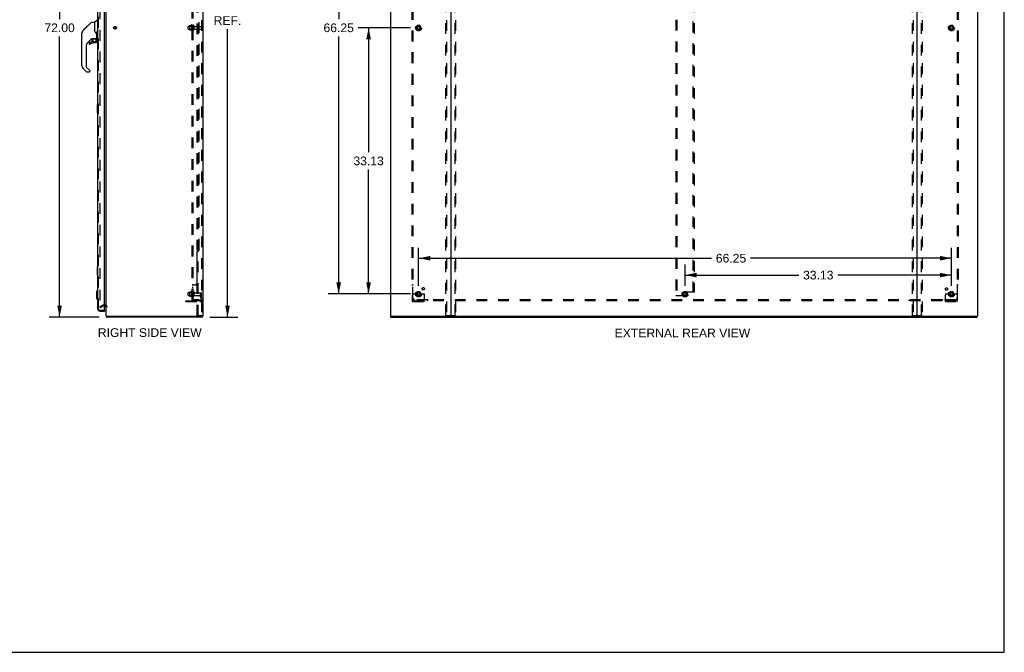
# Model space of a CAD drawing. Header units: inches. Extents: x 0 to 245, y 0 to 158.
# Tile 157 of 159: x 122 to 245, y 0 to 79. Entities that reach past the tile are written whole.
import ezdxf

# ---------------------------------------------------------------- set-up
doc = ezdxf.new("R2010")
doc.units = ezdxf.units.IN
doc.header["$LTSCALE"] = 13.466196
doc.header["$MEASUREMENT"] = 0
doc.linetypes.add('HIDDEN', pattern=[0.2, 0.1, -0.1])
doc.layers.get('0').update_dxf_attribs({"linetype": 'CONTINUOUS'})
for name, color, linetype in [('DEFAULT_2', 8, 'HIDDEN'), ('DIMENSIONS', 7, 'CONTINUOUS'), ('MAIN_OR_RIGHT_DOOR_ASSEMBLY', 7, 'CONTINUOUS'), ('SECONDARY_OR_LEFT_DOOR_ASSEMBLY', 7, 'CONTINUOUS'), ('SUBPANEL', 7, 'CONTINUOUS')]:
    doc.layers.add(name, color=color, linetype=linetype)
doc.styles.get("Standard").update_dxf_attribs({"font": 'arial.ttf'})
doc.dimstyles.new('DIMSTYLE_1', dxfattribs={"dimtxt": 1.080176, "dimasz": 1.440235, "dimexe": 0.09, "dimexo": 0.07, "dimgap": 0.0375, "dimtad": 0, "dimtih": 1, "dimtoh": 1, "dimzin": 4, "dimdsep": 46, "dimtxsty": 'Standard', "dimblk": '_FILLED', "dimblk1": '_FILLED', "dimblk2": '_FILLED', "dimcen": 0.09, "dimadec": 3, "dimazin": 1, "dimtfac": 1, "dimtdec": 3, "dimtofl": 0, "dimtmove": 0, "dimatfit": 3, "dimldrblk": '_FILLED', "dimfxl": 0, "dimtolj": 1, "dimtzin": 4, "dimarcsym": 0})

# ---------------------------------------------------------------- blocks, each defined once
blk = doc.blocks.new('_FILLED')
at = {"color": 0, "linetype": 'ByBlock'}
blk.add_solid([(0, 0), (-1, 0.2), (-1, -0.2)], dxfattribs=at)
blk = doc.blocks.new('*D1')
at = {"layer": 'DIMENSIONS', "color": 2, "linetype": 'Continuous'}
for p, q in [((171.01, 77.7), (164.5, 77.7)), ((165.8, 77.7), (165.8, 62.22)), ((165.8, 44.58), (165.8, 60.06)), ((171.01, 44.58), (164.5, 44.58))]:
    blk.add_line(p, q, dxfattribs=at)
at = {"layer": 'DIMENSIONS', "color": 2, "linetype": 'Continuous', "xscale": 1.4402348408, "yscale": 1.4402348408, "zscale": 1.4402348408}
for p, rotation in [((165.8, 77.7), 90), ((165.8, 44.58), 270)]:
    blk.add_blockref('_FILLED', p, dxfattribs=dict(at, rotation=rotation))
at = {"layer": 'DIMENSIONS', "color": 2, "linetype": 'Continuous', "insert": (165.8, 61.68), "char_height": 1.08, "width": 3.7746, "attachment_point": 2, "line_spacing_factor": 0.9}
blk.add_mtext('33.13', dxfattribs=at)
blk = doc.blocks.new('*D2')
at = {"layer": 'DIMENSIONS', "color": 2, "linetype": 'Continuous'}
for p, q in [((171.01, 110.83), (160.79, 110.83)), ((162.08, 110.83), (162.08, 78.78)), ((162.08, 44.58), (162.08, 76.62)), ((171.01, 44.58), (160.79, 44.58))]:
    blk.add_line(p, q, dxfattribs=at)
at = {"layer": 'DIMENSIONS', "color": 2, "linetype": 'Continuous', "xscale": 1.4402348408, "yscale": 1.4402348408, "zscale": 1.4402348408}
for p, rotation in [((162.08, 110.83), 90), ((162.08, 44.58), 270)]:
    blk.add_blockref('_FILLED', p, dxfattribs=dict(at, rotation=rotation))
at = {"layer": 'DIMENSIONS', "color": 2, "linetype": 'Continuous', "insert": (162.08, 78.24), "char_height": 1.08, "width": 3.7746, "attachment_point": 2, "line_spacing_factor": 0.9}
blk.add_mtext('66.25', dxfattribs=at)
blk = doc.blocks.new('*D3')
at = {"layer": 'DIMENSIONS', "color": 2, "linetype": 'Continuous'}
for p, q in [((172.02, 45.59), (172.02, 50.33)), ((238.27, 45.59), (238.27, 50.33)), ((172.02, 49.03), (208.43, 49.03)), ((238.27, 49.03), (213.28, 49.03))]:
    blk.add_line(p, q, dxfattribs=at)
at = {"layer": 'DIMENSIONS', "color": 2, "linetype": 'Continuous', "xscale": 1.4402348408, "yscale": 1.4402348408, "zscale": 1.4402348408, "rotation": 180}
blk.add_blockref('_FILLED', (172.02, 49.03), dxfattribs=at)
at = {"layer": 'DIMENSIONS', "color": 2, "linetype": 'Continuous', "xscale": 1.4402348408, "yscale": 1.4402348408, "zscale": 1.4402348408}
blk.add_blockref('_FILLED', (238.27, 49.03), dxfattribs=at)
at = {"layer": 'DIMENSIONS', "color": 2, "linetype": 'Continuous', "insert": (210.86, 49.57), "char_height": 1.08, "width": 3.7746, "attachment_point": 2, "line_spacing_factor": 0.9}
blk.add_mtext('66.25', dxfattribs=at)
blk = doc.blocks.new('*D4')
at = {"layer": 'DIMENSIONS', "color": 2, "linetype": 'Continuous'}
for p, q in [((205.14, 45.59), (205.14, 48.23)), ((238.27, 45.59), (238.27, 48.23)), ((205.14, 46.93), (219.28, 46.93)), ((238.27, 46.93), (224.13, 46.93))]:
    blk.add_line(p, q, dxfattribs=at)
at = {"layer": 'DIMENSIONS', "color": 2, "linetype": 'Continuous', "xscale": 1.4402348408, "yscale": 1.4402348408, "zscale": 1.4402348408, "rotation": 180}
blk.add_blockref('_FILLED', (205.14, 46.93), dxfattribs=at)
at = {"layer": 'DIMENSIONS', "color": 2, "linetype": 'Continuous', "xscale": 1.4402348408, "yscale": 1.4402348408, "zscale": 1.4402348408}
blk.add_blockref('_FILLED', (238.27, 46.93), dxfattribs=at)
at = {"layer": 'DIMENSIONS', "color": 2, "linetype": 'Continuous', "insert": (221.71, 47.47), "char_height": 1.08, "width": 3.7746, "attachment_point": 2, "line_spacing_factor": 0.9}
blk.add_mtext('33.13', dxfattribs=at)
blk = doc.blocks.new('*D7')
at = {"layer": 'DIMENSIONS', "color": 2, "linetype": 'Continuous'}
for p, q in [((146.05, 116.86), (149.55, 116.86)), ((148.26, 116.86), (148.26, 81.3)), ((148.26, 41.7), (148.26, 77.52)), ((146.08, 41.7), (149.55, 41.7))]:
    blk.add_line(p, q, dxfattribs=at)
at = {"layer": 'DIMENSIONS', "color": 2, "linetype": 'Continuous', "xscale": 1.4402348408, "yscale": 1.4402348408, "zscale": 1.4402348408}
for p, rotation in [((148.26, 116.86), 90), ((148.26, 41.7), 270)]:
    blk.add_blockref('_FILLED', p, dxfattribs=dict(at, rotation=rotation))
at = {"layer": 'DIMENSIONS', "color": 2, "linetype": 'Continuous', "insert": (148.26, 80.76), "char_height": 1.08, "width": 3.7746, "attachment_point": 2, "line_spacing_factor": 0.9}
blk.add_mtext('75.16\\PREF.', dxfattribs=at)
blk = doc.blocks.new('*D13')
at = {"layer": 'DIMENSIONS', "color": 2, "linetype": 'Continuous'}
for p, q in [((132.28, 113.7), (126.08, 113.7)), ((127.38, 113.7), (127.38, 78.78)), ((127.38, 41.7), (127.38, 76.62)), ((132.29, 41.7), (126.08, 41.7))]:
    blk.add_line(p, q, dxfattribs=at)
at = {"layer": 'DIMENSIONS', "color": 2, "linetype": 'Continuous', "xscale": 1.4402348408, "yscale": 1.4402348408, "zscale": 1.4402348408}
for p, rotation in [((127.38, 113.7), 90), ((127.38, 41.7), 270)]:
    blk.add_blockref('_FILLED', p, dxfattribs=dict(at, rotation=rotation))
at = {"layer": 'DIMENSIONS', "color": 2, "linetype": 'Continuous', "insert": (127.38, 78.24), "char_height": 1.08, "width": 3.7746, "attachment_point": 2, "line_spacing_factor": 0.9}
blk.add_mtext('72.00', dxfattribs=at)

msp = doc.modelspace()

# ---------------------------------------------------------------- linework, layer by layer
at = {"color": 7, "linetype": 'Continuous'}
for p, q in [((244.84, 0), (244.84, 158.426)), ((132.979, 43.099), (133.041, 43.099)), ((133.223, 41.761), (133.224, 41.743)), ((133.235, 41.703), (133.235, 41.807)), ((145.131, 41.703), (133.235, 41.703)), ((145.131, 41.703), (145.131, 41.807)), ((168.571, 41.703), (168.571, 41.807)), ((168.571, 41.703), (241.467, 41.703)), ((241.467, 41.703), (241.467, 41.807)), ((0, 0), (244.84, 0))]:
    msp.add_line(p, q, dxfattribs=at)
at = {"color": 3, "linetype": 'Continuous'}
for p, q in [((145.183, 116.776), (145.183, 41.807)), ((168.519, 116.729), (168.519, 41.807)), ((176.019, 116.746), (176.019, 41.837)), ((234.019, 41.837), (234.019, 116.746)), ((241.519, 116.729), (241.519, 41.807)), ((133.183, 41.807), (133.183, 113.599)), ((133.183, 41.807), (145.183, 41.807)), ((168.519, 41.807), (241.519, 41.807))]:
    msp.add_line(p, q, dxfattribs=at)
at = {"color": 7, "linetype": 'Continuous'}
for points in [[(133.217, 41.807), (133.218, 41.803), (133.219, 41.797), (133.22, 41.791), (133.221, 41.785), (133.222, 41.779), (133.222, 41.773), (133.223, 41.767), (133.223, 41.761)], [(133.224, 41.743), (133.224, 41.738), (133.224, 41.732), (133.225, 41.728), (133.225, 41.724), (133.226, 41.72), (133.226, 41.717), (133.227, 41.713), (133.228, 41.71), (133.229, 41.708), (133.23, 41.706), (133.231, 41.705), (133.233, 41.704), (133.234, 41.704), (133.235, 41.703)]]:
    msp.add_lwpolyline(points, dxfattribs=at)
msp.add_arc((133.041, 42.957), 0.142, 0, 90, dxfattribs=at)
at = {"color": 3, "linetype": 'Continuous'}
for centre, radius, start, end in [((175.988, 41.838), 0.031, 270, 360), ((176.049, 41.837), 0.03, 180, 270), ((233.989, 41.837), 0.03, 270, 360), ((234.05, 41.838), 0.031, 180, 270)]:
    msp.add_arc(centre, radius, start, end, dxfattribs=at)
at = {"layer": 'DEFAULT_2', "color": 8, "linetype": 'HIDDEN'}
for p, q in [((144.504, 41.891), (144.504, 116.401)), ((144.608, 41.891), (144.608, 116.401)), ((145.006, 116.37), (145.006, 41.921)), ((145.079, 116.37), (145.079, 41.921)), ((175.415, 41.921), (175.415, 116.37)), ((175.489, 116.37), (175.489, 41.921)), ((176.549, 41.921), (176.549, 116.37)), ((176.623, 116.37), (176.623, 41.921)), ((233.415, 41.921), (233.415, 116.37)), ((233.489, 116.37), (233.489, 41.921)), ((234.549, 41.921), (234.549, 116.37)), ((234.623, 116.37), (234.623, 41.921)), ((132.371, 112.438), (132.371, 42.969)), ((204.019, 111.016), (204.019, 44.391)), ((204.123, 111.016), (204.123, 44.391)), ((206.165, 44.807), (206.165, 110.6)), ((206.269, 110.6), (206.269, 44.807)), ((143.354, 77.546), (143.354, 77.861)), ((143.384, 77.891), (143.979, 77.891)), ((143.384, 77.516), (143.979, 77.516)), ((143.518, 77.959), (143.518, 77.448)), ((143.538, 77.887), (143.518, 77.907)), ((143.538, 77.52), (143.518, 77.5)), ((143.529, 77.981), (143.756, 77.981)), ((143.529, 77.426), (143.756, 77.426)), ((143.834, 77.887), (143.538, 77.887)), ((143.538, 77.887), (143.538, 77.52)), ((143.834, 77.52), (143.538, 77.52)), ((143.784, 78.059), (143.784, 77.348)), ((143.834, 77.887), (143.854, 77.907)), ((143.834, 77.887), (143.834, 77.52)), ((143.834, 77.52), (143.854, 77.5)), ((143.854, 78.038), (143.854, 77.369)), ((143.979, 77.446), (143.979, 77.961)), ((144.089, 77.961), (144.089, 77.446)), ((144.152, 77.868), (145.049, 77.868)), ((144.152, 77.538), (145.049, 77.538)), ((171.856, 77.976), (171.702, 77.708)), ((171.702, 77.698), (171.856, 77.431)), ((172.174, 77.981), (171.865, 77.981)), ((172.174, 77.426), (171.865, 77.426)), ((172.337, 77.708), (172.182, 77.976)), ((172.182, 77.431), (172.337, 77.698)), ((238.106, 77.976), (237.952, 77.708)), ((237.952, 77.698), (238.106, 77.431)), ((238.424, 77.981), (238.115, 77.981)), ((238.424, 77.426), (238.115, 77.426)), ((238.587, 77.708), (238.432, 77.976)), ((238.432, 77.431), (238.587, 77.698)), ((143.354, 44.421), (143.354, 44.736)), ((143.384, 44.766), (143.979, 44.766)), ((143.384, 44.391), (143.979, 44.391)), ((143.518, 44.834), (143.518, 44.323)), ((143.538, 44.762), (143.518, 44.782)), ((143.538, 44.395), (143.518, 44.375)), ((143.529, 44.856), (143.756, 44.856)), ((143.529, 44.301), (143.756, 44.301)), ((143.834, 44.762), (143.538, 44.762)), ((143.538, 44.762), (143.538, 44.395)), ((143.834, 44.395), (143.538, 44.395)), ((143.784, 44.934), (143.784, 44.223)), ((143.834, 44.762), (143.854, 44.782)), ((143.834, 44.762), (143.834, 44.395)), ((143.834, 44.395), (143.854, 44.375)), ((143.854, 44.913), (143.854, 44.244)), ((143.979, 44.321), (143.979, 44.836)), ((144.089, 44.836), (144.089, 44.321)), ((144.152, 44.743), (145.049, 44.743)), ((144.152, 44.413), (145.049, 44.413)), ((144.885, 44.578), (144.975, 44.578)), ((144.885, 44.238), (144.885, 44.578)), ((144.989, 44.403), (144.885, 44.403)), ((144.907, 44.171), (144.956, 44.103)), ((144.975, 44.578), (145.079, 44.578)), ((144.975, 43.877), (144.975, 44.578)), ((144.989, 44.238), (144.989, 44.578)), ((144.991, 44.232), (145.04, 44.164)), ((145.079, 44.578), (145.04, 44.578)), ((171.269, 43.631), (171.269, 44.453)), ((171.483, 44.578), (171.394, 44.578)), ((171.605, 44.578), (171.483, 44.578)), ((171.844, 44.578), (171.605, 44.578)), ((171.856, 44.851), (171.702, 44.583)), ((171.702, 44.573), (171.856, 44.306)), ((172.174, 44.856), (171.865, 44.856)), ((172.174, 44.301), (171.865, 44.301)), ((172.337, 44.583), (172.182, 44.851)), ((172.182, 44.306), (172.337, 44.573)), ((172.194, 44.578), (172.433, 44.578)), ((172.555, 44.578), (172.433, 44.578)), ((172.644, 44.578), (172.555, 44.578)), ((172.769, 43.631), (172.769, 44.453)), ((204.019, 44.391), (204.123, 44.391)), ((204.123, 44.391), (204.916, 44.391)), ((204.981, 44.851), (204.827, 44.583)), ((204.827, 44.573), (204.981, 44.306)), ((204.978, 44.453), (204.978, 44.744)), ((205.299, 44.856), (204.99, 44.856)), ((205.299, 44.301), (204.99, 44.301)), ((206.165, 44.807), (205.041, 44.807)), ((205.462, 44.583), (205.307, 44.851)), ((205.307, 44.306), (205.462, 44.573)), ((206.269, 44.807), (206.165, 44.807)), ((237.519, 43.631), (237.519, 44.453)), ((237.733, 44.578), (237.644, 44.578)), ((237.855, 44.578), (237.733, 44.578)), ((238.094, 44.578), (237.855, 44.578)), ((238.106, 44.851), (237.952, 44.583)), ((237.952, 44.573), (238.106, 44.306)), ((238.424, 44.856), (238.115, 44.856)), ((238.424, 44.301), (238.115, 44.301)), ((238.587, 44.583), (238.432, 44.851)), ((238.432, 44.306), (238.587, 44.573)), ((238.444, 44.578), (238.683, 44.578)), ((238.805, 44.578), (238.683, 44.578)), ((238.894, 44.578), (238.805, 44.578)), ((239.019, 43.631), (239.019, 44.453)), ((132.371, 42.989), (132.711, 43.185)), ((132.423, 42.899), (132.371, 42.989)), ((132.423, 42.899), (132.763, 43.095)), ((133.041, 43.203), (132.778, 43.203)), ((132.979, 43.099), (132.778, 43.099)), ((143.079, 43.735), (144.833, 43.735)), ((143.079, 43.631), (143.079, 43.735)), ((143.079, 43.631), (144.833, 43.631)), ((143.326, 43.631), (143.326, 43.735)), ((143.582, 43.631), (143.582, 43.735)), ((171.269, 43.735), (172.769, 43.735)), ((171.269, 43.631), (172.769, 43.631)), ((171.516, 43.631), (171.516, 43.735)), ((171.772, 43.631), (171.772, 43.735)), ((172.266, 43.631), (172.266, 43.735)), ((172.522, 43.631), (172.522, 43.735)), ((237.519, 43.735), (239.019, 43.735)), ((237.519, 43.631), (239.019, 43.631)), ((237.766, 43.631), (237.766, 43.735)), ((238.022, 43.631), (238.022, 43.735)), ((238.516, 43.631), (238.516, 43.735)), ((238.772, 43.631), (238.772, 43.735)), ((144.504, 41.891), (144.984, 41.891)), ((144.984, 41.891), (145.058, 41.891)), ((175.436, 41.891), (176.602, 41.891)), ((233.436, 41.891), (234.602, 41.891))]:
    msp.add_line(p, q, dxfattribs=at)
for points in [[(132.371, 42.969), (132.371, 42.967), (132.371, 42.964), (132.372, 42.962), (132.372, 42.96), (132.373, 42.958)], [(132.388, 42.949), (132.386, 42.949), (132.384, 42.949), (132.382, 42.95), (132.381, 42.951), (132.379, 42.952), (132.377, 42.953), (132.376, 42.955), (132.374, 42.956), (132.373, 42.958)], [(132.396, 42.951), (132.394, 42.95), (132.392, 42.95), (132.39, 42.949), (132.388, 42.949), (132.388, 42.949)], [(145.006, 41.921), (145.005, 41.913), (145.003, 41.906), (144.999, 41.9), (144.995, 41.895), (144.99, 41.892), (144.984, 41.891)], [(145.079, 41.921), (145.078, 41.913), (145.076, 41.906), (145.073, 41.9), (145.069, 41.895), (145.064, 41.892), (145.058, 41.891)], [(175.436, 41.891), (175.431, 41.892), (175.426, 41.895), (175.421, 41.9), (175.418, 41.906), (175.416, 41.913), (175.415, 41.921)], [(175.489, 41.921), (175.49, 41.913), (175.492, 41.906), (175.495, 41.9), (175.499, 41.895), (175.504, 41.892), (175.51, 41.891)], [(176.528, 41.891), (176.534, 41.892), (176.539, 41.895), (176.543, 41.9), (176.547, 41.906), (176.549, 41.913), (176.549, 41.921)], [(176.623, 41.921), (176.622, 41.913), (176.62, 41.906), (176.617, 41.9), (176.612, 41.895), (176.607, 41.892), (176.602, 41.891)], [(233.436, 41.891), (233.431, 41.892), (233.426, 41.895), (233.421, 41.9), (233.418, 41.906), (233.416, 41.913), (233.415, 41.921)], [(233.489, 41.921), (233.49, 41.913), (233.492, 41.906), (233.495, 41.9), (233.499, 41.895), (233.504, 41.892), (233.51, 41.891)], [(234.528, 41.891), (234.534, 41.892), (234.539, 41.895), (234.543, 41.9), (234.547, 41.906), (234.549, 41.913), (234.549, 41.921)], [(234.623, 41.921), (234.622, 41.913), (234.62, 41.906), (234.617, 41.9), (234.612, 41.895), (234.607, 41.892), (234.602, 41.891)]]:
    msp.add_lwpolyline(points, dxfattribs=at)
for centre, radius in [((134.287, 77.703), 0.164), ((134.287, 77.703), 0.124), ((172.019, 77.703), 0.372), ((172.019, 77.703), 0.356), ((172.019, 77.703), 0.312), ((172.019, 77.703), 0.204), ((172.019, 77.703), 0.188), ((172.019, 77.703), 0.183), ((172.019, 77.703), 0.165), ((238.269, 77.703), 0.372), ((238.269, 77.703), 0.356), ((238.269, 77.703), 0.312), ((238.269, 77.703), 0.204), ((238.269, 77.703), 0.188), ((238.269, 77.703), 0.183), ((238.269, 77.703), 0.165), ((172.019, 44.578), 0.372), ((172.019, 44.578), 0.356), ((172.019, 44.578), 0.312), ((172.019, 44.578), 0.204), ((172.019, 44.578), 0.188), ((172.019, 44.578), 0.183), ((172.019, 44.578), 0.165), ((205.144, 44.578), 0.372), ((205.144, 44.578), 0.356), ((205.144, 44.578), 0.312), ((205.144, 44.578), 0.204), ((205.144, 44.578), 0.188), ((205.144, 44.578), 0.183), ((205.144, 44.578), 0.165), ((238.269, 44.578), 0.372), ((238.269, 44.578), 0.356), ((238.269, 44.578), 0.312), ((238.269, 44.578), 0.204), ((238.269, 44.578), 0.188), ((238.269, 44.578), 0.183), ((238.269, 44.578), 0.165)]:
    msp.add_circle(centre, radius, dxfattribs=at)
for centre, radius, start, end in [((143.384, 77.861), 0.03, 90, 180), ((143.384, 77.546), 0.03, 180, 270), ((143.659, 77.959), 0.141, 174.79195, 180), ((143.659, 77.448), 0.141, 180, 185.20805), ((143.529, 77.971), 0.01, 90, 174.80617), ((143.529, 77.436), 0.01, 185.19383, 270), ((143.738, 77.991), 0.01, 270, 336.03207), ((143.738, 77.416), 0.01, 23.96793, 90), ((144.384, 77.703), 0.698, 149.33687, 156.03207), ((144.384, 77.703), 0.698, 203.96793, 210.66313), ((143.816, 78.038), 0.0384, 0, 145.55034), ((143.816, 77.369), 0.0384, 214.44966, 360), ((144.034, 77.961), 0.055, 0, 180), ((144.034, 77.446), 0.055, 180, 360), ((144.152, 77.931), 0.0625, 180, 270), ((144.152, 77.476), 0.0625, 90, 180), ((145.049, 77.838), 0.03, 0, 90), ((145.049, 77.568), 0.03, 270, 360), ((171.71, 77.703), 0.01, 150.01268, 209.98829), ((171.865, 77.971), 0.01, 90.01235, 149.98915), ((171.865, 77.436), 0.01, 210.01204, 269.98872), ((172.174, 77.971), 0.01, 30.01204, 89.98872), ((172.174, 77.436), 0.01, 270.01235, 329.98915), ((172.328, 77.703), 0.01, 330.01268, 29.98829), ((237.96, 77.703), 0.01, 150.01268, 209.98829), ((238.115, 77.971), 0.01, 90.01235, 149.98915), ((238.115, 77.436), 0.01, 210.01204, 269.98872), ((238.424, 77.971), 0.01, 30.01204, 89.98872), ((238.424, 77.436), 0.01, 270.01235, 329.98915), ((238.578, 77.703), 0.01, 330.01268, 29.98829), ((143.384, 44.736), 0.03, 90, 180), ((143.384, 44.421), 0.03, 180, 270), ((143.659, 44.834), 0.141, 174.79195, 180), ((143.659, 44.323), 0.141, 180, 185.20805), ((143.529, 44.846), 0.01, 90, 174.80617), ((143.529, 44.311), 0.01, 185.19383, 270), ((143.738, 44.866), 0.01, 270, 336.03207), ((143.738, 44.291), 0.01, 23.96793, 90), ((144.384, 44.578), 0.698, 149.33687, 156.03207), ((144.384, 44.578), 0.698, 203.96793, 210.66313), ((143.816, 44.913), 0.0384, 0, 145.55034), ((143.816, 44.244), 0.0384, 214.44966, 360), ((144.034, 44.836), 0.055, 0, 180), ((144.034, 44.321), 0.055, 180, 360), ((144.152, 44.806), 0.0625, 180, 270), ((144.152, 44.351), 0.0625, 90, 180), ((144.999, 44.238), 0.114, 180, 215.75389), ((144.871, 44.043), 0.104, 0, 35.75389), ((144.999, 44.238), 0.01, 180, 215.75389), ((144.871, 44.043), 0.208, 0, 35.75389), ((145.049, 44.713), 0.03, 0, 90), ((145.049, 44.443), 0.03, 270, 360), ((171.394, 44.453), 0.125, 90, 180), ((171.71, 44.578), 0.01, 150.01268, 209.98829), ((172.019, 44.578), 0.175, 180, 360), ((171.865, 44.846), 0.01, 90.01235, 149.98915), ((171.865, 44.311), 0.01, 210.01204, 269.98872), ((172.174, 44.846), 0.01, 30.01204, 89.98872), ((172.174, 44.311), 0.01, 270.01235, 329.98915), ((172.328, 44.578), 0.01, 330.01268, 29.98829), ((172.644, 44.453), 0.125, 0, 90), ((204.835, 44.578), 0.01, 150.01268, 209.98829), ((204.916, 44.453), 0.0625, 270, 360), ((205.041, 44.744), 0.0625, 90, 180), ((204.99, 44.846), 0.01, 90.01235, 149.98915), ((204.99, 44.311), 0.01, 210.01204, 269.98872), ((205.299, 44.846), 0.01, 30.01204, 89.98872), ((205.299, 44.311), 0.01, 270.01235, 329.98915), ((205.453, 44.578), 0.01, 330.01268, 29.98829), ((237.644, 44.453), 0.125, 90, 180), ((237.96, 44.578), 0.01, 150.01268, 209.98829), ((238.269, 44.578), 0.175, 180, 360), ((238.115, 44.846), 0.01, 90.01235, 149.98915), ((238.115, 44.311), 0.01, 210.01204, 269.98872), ((238.424, 44.846), 0.01, 30.01204, 89.98872), ((238.424, 44.311), 0.01, 270.01235, 329.98915), ((238.578, 44.578), 0.01, 330.01268, 29.98829), ((238.894, 44.453), 0.125, 0, 90), ((132.778, 43.069), 0.134, 90, 120), ((132.778, 43.069), 0.03, 90, 120), ((133.041, 42.957), 0.246, 0, 90), ((144.833, 43.877), 0.246, 270, 360), ((144.833, 43.877), 0.142, 270, 360)]:
    msp.add_arc(centre, radius, start, end, dxfattribs=at)
at = {"layer": 'MAIN_OR_RIGHT_DOOR_ASSEMBLY', "color": 3, "linetype": 'Continuous'}
for p, q in [((132.125, 42.7), (132.125, 112.707)), ((132.979, 42.577), (132.979, 112.829)), ((132.372, 42.453), (132.979, 42.453))]:
    msp.add_line(p, q, dxfattribs=at)
at = {"layer": 'MAIN_OR_RIGHT_DOOR_ASSEMBLY', "color": 8, "linetype": 'HIDDEN'}
for p, q in [((132.229, 42.7), (132.229, 112.707)), ((132.372, 42.557), (132.959, 42.557))]:
    msp.add_line(p, q, dxfattribs=at)
at = {"layer": 'MAIN_OR_RIGHT_DOOR_ASSEMBLY', "color": 7, "linetype": 'Continuous'}
for p, q in [((130.691, 77.745), (131.315, 78.369)), ((131.37, 78.392), (131.731, 78.392)), ((131.731, 78.392), (131.731, 77.288)), ((131.737, 78.398), (132.035, 78.696)), ((130.272, 77.326), (130.55, 77.604)), ((130.378, 77.499), (130.791, 77.913)), ((130.378, 77.499), (130.445, 77.499)), ((130.381, 77.502), (130.448, 77.502)), ((130.449, 77.503), (130.382, 77.503)), ((130.53, 77.584), (130.463, 77.584)), ((130.55, 77.604), (130.683, 77.738)), ((130.616, 77.671), (130.55, 77.671)), ((130.577, 77.631), (130.55, 77.604)), ((130.698, 77.753), (130.632, 77.753)), ((130.691, 77.745), (130.654, 77.709)), ((130.775, 77.829), (130.708, 77.829)), ((130.858, 77.913), (130.791, 77.913)), ((130.792, 77.913), (130.792, 77.913)), ((130.792, 77.913), (130.859, 77.913)), ((130.793, 77.915), (130.86, 77.915)), ((131.751, 77.297), (131.731, 77.35)), ((131.779, 77.231), (131.751, 77.297)), ((132.035, 77.332), (132.035, 77.194)), ((130.157, 72.945), (130.157, 77.048)), ((131.343, 76.331), (130.841, 75.829)), ((131.141, 75.91), (131.294, 75.91)), ((131.302, 75.914), (131.374, 75.986)), ((131.377, 76.321), (131.377, 75.994)), ((131.419, 76.325), (131.507, 76.325)), ((131.692, 76.367), (131.987, 76.367)), ((131.87, 76.367), (131.949, 76.287)), ((131.942, 76.28), (131.935, 76.273)), ((131.987, 76.148), (132.007, 76.148)), ((132.007, 76.175), (132.007, 77.069)), ((132.007, 75.91), (132.007, 76.148)), ((132.125, 76.104), (132.078, 76.104)), ((130.668, 75.412), (130.668, 72.86)), ((131.062, 75.831), (131.062, 75.712)), ((131.928, 75.831), (131.692, 75.831)), ((130.724, 72.215), (130.272, 72.667)), ((130.692, 72.804), (131.127, 72.369)), ((131.141, 72.335), (131.141, 72.27)), ((131.062, 72.192), (130.78, 72.192)), ((132.065, 68.105), (132.065, 67.135)), ((132.125, 68.12), (132.08, 68.12)), ((132.112, 68.02), (132.112, 67.22)), ((132.08, 67.12), (132.125, 67.12)), ((132.065, 47.938), (132.065, 46.968)), ((132.125, 47.953), (132.08, 47.953)), ((132.112, 47.853), (132.112, 47.053)), ((132.08, 46.953), (132.125, 46.953)), ((131.968, 44.887), (132.086, 45.005)), ((131.968, 44.887), (131.968, 44.021)), ((132.086, 45.005), (132.125, 45.005)), ((132.086, 45.005), (132.086, 43.903)), ((131.968, 44.021), (132.086, 43.903)), ((132.086, 43.903), (132.125, 43.903)), ((132.959, 42.557), (132.979, 42.557)), ((132.979, 42.557), (132.979, 42.453))]:
    msp.add_line(p, q, dxfattribs=at)
for points in [[(131.315, 78.369), (131.322, 78.376), (131.331, 78.382), (131.34, 78.386), (131.35, 78.39), (131.36, 78.392), (131.37, 78.392)], [(130.272, 77.326), (130.252, 77.304), (130.227, 77.272), (130.205, 77.236), (130.187, 77.199), (130.173, 77.16), (130.163, 77.12), (130.158, 77.079), (130.157, 77.048)], [(130.654, 77.709), (130.633, 77.687), (130.611, 77.666), (130.577, 77.631)], [(131.954, 76.942), (131.903, 77.016), (131.854, 77.093), (131.813, 77.164), (131.779, 77.231)], [(132.007, 77.069), (132.007, 77.076), (132.007, 77.082), (132.007, 77.087), (132.008, 77.093), (132.008, 77.098), (132.008, 77.104), (132.008, 77.108), (132.009, 77.113), (132.009, 77.118), (132.009, 77.122), (132.01, 77.126), (132.01, 77.13), (132.01, 77.134), (132.011, 77.137), (132.011, 77.141), (132.011, 77.144), (132.012, 77.147), (132.012, 77.15), (132.012, 77.153), (132.013, 77.156), (132.013, 77.158), (132.014, 77.161), (132.014, 77.163), (132.014, 77.166), (132.015, 77.168), (132.015, 77.17), (132.015, 77.173), (132.016, 77.175), (132.016, 77.177), (132.017, 77.179), (132.017, 77.181), (132.017, 77.183), (132.018, 77.185), (132.018, 77.187), (132.019, 77.189), (132.019, 77.191), (132.019, 77.192), (132.02, 77.194), (132.02, 77.195), (132.021, 77.197), (132.021, 77.198), (132.021, 77.199), (132.022, 77.2), (132.022, 77.201), (132.023, 77.203), (132.023, 77.204), (132.023, 77.204), (132.024, 77.205), (132.024, 77.206), (132.025, 77.207), (132.025, 77.207), (132.026, 77.208), (132.027, 77.208), (132.027, 77.208), (132.028, 77.207), (132.029, 77.207), (132.03, 77.206), (132.03, 77.205), (132.031, 77.204), (132.032, 77.202), (132.032, 77.201), (132.033, 77.2), (132.033, 77.198), (132.034, 77.197), (132.034, 77.195), (132.035, 77.194)], [(132.035, 77.332), (132.036, 77.334), (132.037, 77.336), (132.038, 77.337), (132.039, 77.338), (132.04, 77.339), (132.041, 77.339), (132.043, 77.34), (132.044, 77.339), (132.046, 77.339), (132.048, 77.338), (132.049, 77.336), (132.051, 77.334), (132.052, 77.333), (132.054, 77.331), (132.055, 77.328), (132.056, 77.326), (132.057, 77.323), (132.059, 77.321), (132.06, 77.318), (132.061, 77.315), (132.062, 77.312), (132.063, 77.309)], [(132.063, 77.309), (132.066, 77.296), (132.07, 77.283), (132.074, 77.27), (132.078, 77.257)], [(131.507, 76.325), (131.508, 76.325), (131.516, 76.326), (131.525, 76.328), (131.535, 76.331), (131.546, 76.336), (131.56, 76.34), (131.575, 76.346), (131.591, 76.351), (131.608, 76.356), (131.627, 76.36), (131.646, 76.363), (131.665, 76.366), (131.684, 76.367), (131.692, 76.367)], [(131.987, 76.148), (131.986, 76.162), (131.985, 76.176), (131.982, 76.189), (131.978, 76.203), (131.974, 76.216), (131.968, 76.228), (131.961, 76.24), (131.953, 76.252), (131.945, 76.263), (131.935, 76.273)], [(131.949, 76.287), (131.949, 76.287), (131.949, 76.286), (131.948, 76.286), (131.947, 76.285), (131.945, 76.283), (131.942, 76.28)], [(132.007, 76.772), (132.006, 76.795), (132.001, 76.829), (131.993, 76.863), (131.98, 76.896), (131.965, 76.925), (131.954, 76.942)], [(132.11, 68.056), (132.111, 68.051), (132.111, 68.045), (132.111, 68.039), (132.112, 68.033), (132.112, 68.026), (132.112, 68.02)], [(132.112, 67.22), (132.112, 67.214), (132.112, 67.208), (132.111, 67.201), (132.111, 67.195), (132.111, 67.19), (132.11, 67.184)], [(132.11, 47.89), (132.111, 47.884), (132.111, 47.878), (132.111, 47.872), (132.112, 47.866), (132.112, 47.86), (132.112, 47.853)], [(132.112, 47.053), (132.112, 47.047), (132.112, 47.041), (132.111, 47.035), (132.111, 47.029), (132.111, 47.023), (132.11, 47.017)]]:
    msp.add_lwpolyline(points, dxfattribs=at)
msp.add_circle((131.692, 76.127), 0.217, dxfattribs=at)
for centre, radius, start, end in [((131.751, 78.384), 0.0197, 135, 180), ((132.063, 78.668), 0.0394, 90, 135), ((130.59, 77.032), 0.433, 137.27268, 137.76144), ((131.141, 75.831), 0.0787, 90, 180), ((131.419, 76.129), 0.197, 90, 135), ((131.294, 75.922), 0.0118, 270, 315), ((131.365, 75.994), 0.0118, 315, 360), ((131.928, 75.91), 0.0787, 270, 360), ((131.81, 76.148), 0.197, 0, 45), ((131.987, 76.387), 0.0197, 270, 360), ((132.078, 76.175), 0.0709, 180, 270), ((131.259, 75.412), 0.591, 135, 180), ((131.141, 75.712), 0.0787, 180, 309.5212), ((131.692, 75.044), 0.787, 90, 129.5212), ((130.55, 72.945), 0.394, 180, 225), ((130.747, 72.86), 0.0787, 180, 225), ((131.062, 72.27), 0.0787, 270, 360), ((131.094, 72.335), 0.0472, 0, 45), ((130.78, 72.27), 0.0787, 225, 270), ((132.08, 68.105), 0.015, 90, 180), ((132.11, 68.105), 0.015, 0, 90), ((132.08, 67.135), 0.015, 180, 270), ((132.11, 67.135), 0.015, 270, 360), ((132.08, 47.938), 0.015, 90, 180), ((132.11, 47.938), 0.015, 0, 90), ((132.08, 46.968), 0.015, 180, 270), ((132.11, 46.968), 0.015, 270, 360)]:
    msp.add_arc(centre, radius, start, end, dxfattribs=at)
at = {"layer": 'MAIN_OR_RIGHT_DOOR_ASSEMBLY', "color": 3, "linetype": 'Continuous'}
for centre, radius, start, end in [((132.372, 42.7), 0.246, 180, 270), ((132.959, 42.577), 0.02, 270, 360)]:
    msp.add_arc(centre, radius, start, end, dxfattribs=at)
at = {"layer": 'MAIN_OR_RIGHT_DOOR_ASSEMBLY', "color": 8, "linetype": 'HIDDEN'}
msp.add_arc((132.372, 42.7), 0.142, 180, 270, dxfattribs=at)
at = {"layer": 'SECONDARY_OR_LEFT_DOOR_ASSEMBLY', "color": 8, "linetype": 'HIDDEN'}
for p, q in [((132.229, 42.7), (132.229, 112.707)), ((132.372, 42.557), (132.959, 42.557))]:
    msp.add_line(p, q, dxfattribs=at)
at = {"layer": 'SECONDARY_OR_LEFT_DOOR_ASSEMBLY', "color": 7, "linetype": 'Continuous'}
for p, q in [((130.173, 77.16), (130.163, 77.12)), ((130.187, 77.199), (130.173, 77.16)), ((130.251, 77.304), (130.227, 77.272)), ((130.137, 76.997), (130.157, 77.017)), ((130.137, 76.521), (130.137, 76.997)), ((130.137, 76.521), (130.157, 76.501))]:
    msp.add_line(p, q, dxfattribs=at)
for points in [[(130.227, 77.272), (130.205, 77.236), (130.187, 77.199)], [(130.163, 77.12), (130.158, 77.079), (130.158, 77.078)]]:
    msp.add_lwpolyline(points, dxfattribs=at)
for centre, radius, start, end in [((130.59, 77.032), 0.433, 137.27268, 137.76144), ((131.141, 75.831), 0.0787, 90, 180), ((131.928, 75.91), 0.0787, 270, 360), ((131.81, 76.148), 0.197, 8.99972, 45), ((131.141, 75.712), 0.0787, 180, 309.5212), ((130.55, 72.945), 0.394, 180, 225)]:
    msp.add_arc(centre, radius, start, end, dxfattribs=at)
at = {"layer": 'SECONDARY_OR_LEFT_DOOR_ASSEMBLY', "color": 8, "linetype": 'HIDDEN'}
msp.add_arc((132.372, 42.7), 0.142, 180, 270, dxfattribs=at)
at = {"layer": 'SUBPANEL', "color": 8, "linetype": 'HIDDEN'}
for p, q in [((143.854, 43.86), (143.854, 111.547)), ((143.979, 43.86), (143.979, 111.547)), ((171.175, 109.672), (171.175, 45.735)), ((171.3, 109.672), (171.3, 45.735)), ((238.988, 109.672), (238.988, 45.735)), ((239.113, 109.672), (239.113, 45.735)), ((144.729, 50.11), (144.729, 105.297)), ((143.979, 77.953), (143.854, 77.953)), ((143.979, 77.453), (143.854, 77.453)), ((144.479, 45.985), (144.479, 49.86)), ((171.3, 49.86), (171.175, 49.86)), ((239.113, 49.86), (238.988, 49.86)), ((143.854, 45.701), (143.854, 45.699)), ((143.979, 45.699), (143.854, 45.699)), ((143.979, 45.374), (143.854, 45.374)), ((143.979, 45.338), (143.854, 45.338)), ((143.908, 45.735), (144.229, 45.735)), ((171.175, 45.735), (171.341, 45.735)), ((171.282, 45.718), (171.289, 45.71)), ((171.3, 44.11), (171.3, 45.699)), ((238.947, 45.735), (239.113, 45.735)), ((238.988, 45.699), (238.988, 44.11)), ((143.979, 45.093), (143.854, 45.093)), ((143.979, 45.057), (143.854, 45.057)), ((143.979, 44.828), (143.854, 44.828)), ((143.979, 44.328), (143.854, 44.328)), ((143.979, 43.86), (143.854, 43.86)), ((143.908, 43.821), (144.005, 43.901)), ((143.922, 43.86), (143.923, 43.86)), ((144.729, 43.86), (144.091, 43.86)), ((144.729, 43.735), (144.091, 43.735)), ((144.479, 43.735), (144.479, 43.86)), ((144.729, 43.86), (144.729, 43.735)), ((173.14, 43.86), (171.55, 43.86)), ((173.175, 43.735), (173.175, 43.901)), ((237.113, 43.86), (173.175, 43.86)), ((237.113, 43.735), (173.175, 43.735)), ((177.3, 43.735), (177.3, 43.86)), ((232.988, 43.86), (232.988, 43.735)), ((237.113, 43.735), (237.113, 43.901)), ((237.13, 43.841), (237.137, 43.848)), ((238.738, 43.86), (237.148, 43.86))]:
    msp.add_line(p, q, dxfattribs=at)
for points in [[(143.873, 45.718), (143.87, 45.716), (143.867, 45.714), (143.864, 45.712), (143.861, 45.71), (143.859, 45.708), (143.857, 45.706), (143.855, 45.704), (143.855, 45.703), (143.854, 45.701), (143.854, 45.699)], [(143.867, 45.714), (143.864, 45.712), (143.861, 45.71), (143.859, 45.708), (143.857, 45.706)], [(143.889, 45.724), (143.881, 45.721), (143.877, 45.719), (143.873, 45.718)], [(143.908, 45.735), (143.906, 45.733), (143.903, 45.731), (143.9, 45.729), (143.897, 45.728), (143.893, 45.726), (143.889, 45.724)], [(143.908, 45.735), (143.906, 45.733), (143.903, 45.731), (143.9, 45.729), (143.897, 45.728)], [(143.994, 45.715), (143.99, 45.712), (143.988, 45.711), (143.986, 45.71), (143.984, 45.708), (143.983, 45.707), (143.981, 45.705), (143.98, 45.704), (143.98, 45.702), (143.979, 45.701), (143.979, 45.699)], [(143.98, 45.704), (143.98, 45.702), (143.979, 45.701), (143.979, 45.699)], [(143.986, 45.71), (143.984, 45.708), (143.983, 45.707)], [(144.005, 45.735), (144.005, 45.733), (144.005, 45.731), (144.005, 45.729), (144.005, 45.728), (144.004, 45.726), (144.004, 45.725), (144.003, 45.723), (144.002, 45.722), (144, 45.72), (143.999, 45.719), (143.997, 45.718), (143.995, 45.716), (143.994, 45.715)], [(144.003, 45.723), (144.002, 45.722), (144, 45.72), (143.999, 45.719), (143.997, 45.718), (143.995, 45.716)], [(144.005, 45.735), (144.005, 45.733), (144.005, 45.731), (144.005, 45.729), (144.005, 45.728), (144.004, 45.726)], [(171.262, 45.735), (171.264, 45.733), (171.267, 45.731), (171.269, 45.729), (171.271, 45.728), (171.273, 45.726), (171.275, 45.724), (171.277, 45.723), (171.278, 45.721), (171.28, 45.719), (171.282, 45.718)], [(171.289, 45.71), (171.291, 45.708), (171.293, 45.706), (171.295, 45.704), (171.297, 45.703), (171.299, 45.701), (171.3, 45.699)], [(171.32, 45.712), (171.315, 45.71), (171.313, 45.708), (171.31, 45.707), (171.308, 45.705), (171.306, 45.704), (171.304, 45.702), (171.302, 45.701), (171.3, 45.699)], [(171.341, 45.735), (171.341, 45.733), (171.34, 45.731), (171.339, 45.729), (171.338, 45.728), (171.337, 45.726), (171.336, 45.725), (171.334, 45.723), (171.333, 45.722), (171.331, 45.72), (171.33, 45.719), (171.328, 45.718), (171.326, 45.716), (171.324, 45.715), (171.322, 45.714), (171.32, 45.712)], [(238.947, 45.735), (238.948, 45.733), (238.948, 45.731), (238.949, 45.729), (238.95, 45.728), (238.951, 45.726), (238.953, 45.725), (238.954, 45.723), (238.955, 45.722), (238.957, 45.72), (238.959, 45.719), (238.96, 45.718), (238.962, 45.716), (238.964, 45.715), (238.966, 45.714), (238.969, 45.712), (238.973, 45.71)], [(238.973, 45.71), (238.975, 45.708), (238.978, 45.707), (238.98, 45.705), (238.982, 45.704), (238.984, 45.702), (238.986, 45.701), (238.988, 45.699)], [(239.001, 45.712), (238.999, 45.71), (238.997, 45.708), (238.995, 45.706), (238.993, 45.704), (238.991, 45.703), (238.99, 45.701), (238.988, 45.699)], [(239.026, 45.735), (239.024, 45.733), (239.022, 45.731), (239.019, 45.729), (239.017, 45.728), (239.015, 45.726), (239.013, 45.724), (239.012, 45.723), (239.01, 45.721), (239.008, 45.719), (239.007, 45.718), (239.001, 45.712)], [(143.877, 43.839), (143.873, 43.841), (143.87, 43.843), (143.867, 43.844), (143.864, 43.846), (143.861, 43.848), (143.859, 43.85), (143.857, 43.852), (143.855, 43.854), (143.855, 43.856), (143.854, 43.858), (143.854, 43.86)], [(143.908, 43.821), (143.906, 43.824), (143.903, 43.826), (143.9, 43.828), (143.897, 43.83), (143.893, 43.832), (143.889, 43.834), (143.885, 43.836), (143.877, 43.839)], [(143.92, 43.86), (143.92, 43.86), (143.919, 43.86), (143.919, 43.86), (143.919, 43.86), (143.92, 43.86), (143.92, 43.86), (143.921, 43.86), (143.921, 43.86), (143.922, 43.86), (143.922, 43.86)], [(143.983, 43.883), (143.983, 43.883), (143.983, 43.883), (143.983, 43.882), (143.982, 43.882), (143.982, 43.882), (143.982, 43.882), (143.981, 43.881), (143.98, 43.881), (143.98, 43.881), (143.979, 43.88), (143.979, 43.88), (143.978, 43.88), (143.977, 43.879), (143.977, 43.879), (143.976, 43.879), (143.975, 43.878), (143.975, 43.878), (143.974, 43.877), (143.973, 43.877), (143.972, 43.877), (143.972, 43.876), (143.971, 43.876), (143.97, 43.876), (143.969, 43.875), (143.969, 43.875), (143.968, 43.874), (143.967, 43.874), (143.966, 43.874), (143.965, 43.873), (143.964, 43.873), (143.963, 43.873), (143.963, 43.872), (143.962, 43.872), (143.961, 43.871), (143.96, 43.871), (143.959, 43.871), (143.958, 43.87), (143.957, 43.87), (143.956, 43.869), (143.955, 43.869), (143.954, 43.869), (143.953, 43.868), (143.952, 43.868), (143.95, 43.867), (143.949, 43.867), (143.948, 43.867), (143.947, 43.866), (143.946, 43.866), (143.945, 43.866), (143.944, 43.865), (143.942, 43.865), (143.941, 43.864), (143.94, 43.864), (143.939, 43.864), (143.938, 43.863), (143.937, 43.863), (143.936, 43.863), (143.935, 43.863), (143.934, 43.862), (143.933, 43.862), (143.932, 43.862), (143.931, 43.862), (143.93, 43.861), (143.929, 43.861), (143.928, 43.861), (143.927, 43.861), (143.926, 43.861), (143.925, 43.86), (143.924, 43.86), (143.923, 43.86), (143.922, 43.86), (143.922, 43.86), (143.921, 43.86), (143.92, 43.86), (143.92, 43.86), (143.92, 43.86)], [(143.997, 43.887), (143.994, 43.883), (143.992, 43.881), (143.99, 43.879), (143.988, 43.877), (143.986, 43.874), (143.984, 43.872), (143.983, 43.87), (143.981, 43.867), (143.98, 43.865), (143.98, 43.863), (143.979, 43.861), (143.979, 43.86)], [(143.979, 43.88), (143.98, 43.88), (143.98, 43.88), (143.981, 43.881), (143.981, 43.881), (143.982, 43.882), (143.982, 43.882), (143.982, 43.882), (143.983, 43.882), (143.983, 43.883), (143.983, 43.883), (143.983, 43.883)], [(144.005, 43.901), (144.005, 43.9), (144.005, 43.899), (144.005, 43.898), (144.005, 43.897), (144.004, 43.896), (144.004, 43.895), (144.003, 43.894), (144.002, 43.892), (144, 43.891), (143.999, 43.889), (143.997, 43.887)], [(173.15, 43.874), (173.149, 43.872), (173.147, 43.87), (173.146, 43.867), (173.144, 43.865), (173.143, 43.863), (173.141, 43.861), (173.14, 43.86)], [(173.153, 43.846), (173.151, 43.848), (173.149, 43.85), (173.147, 43.852), (173.145, 43.854), (173.143, 43.856), (173.142, 43.858), (173.14, 43.86)], [(173.175, 43.901), (173.174, 43.9), (173.172, 43.899), (173.17, 43.898), (173.169, 43.897), (173.167, 43.896), (173.165, 43.895), (173.164, 43.894), (173.162, 43.892), (173.161, 43.891), (173.16, 43.889), (173.158, 43.887), (173.157, 43.885), (173.156, 43.883), (173.154, 43.881), (173.153, 43.879), (173.15, 43.874)], [(173.175, 43.821), (173.174, 43.824), (173.172, 43.826), (173.17, 43.828), (173.168, 43.83), (173.167, 43.832), (173.165, 43.834), (173.163, 43.836), (173.162, 43.838), (173.16, 43.839), (173.158, 43.841), (173.153, 43.846)], [(237.113, 43.901), (237.115, 43.9), (237.116, 43.899), (237.118, 43.898), (237.12, 43.897), (237.121, 43.896), (237.123, 43.895), (237.124, 43.894), (237.126, 43.892), (237.127, 43.891), (237.129, 43.889), (237.13, 43.887), (237.131, 43.885), (237.133, 43.883), (237.134, 43.881), (237.135, 43.879)], [(237.113, 43.821), (237.115, 43.824), (237.116, 43.826), (237.118, 43.828), (237.12, 43.83), (237.122, 43.832), (237.123, 43.834), (237.125, 43.836), (237.127, 43.838), (237.128, 43.839), (237.13, 43.841)], [(237.135, 43.879), (237.138, 43.874), (237.139, 43.872), (237.141, 43.87), (237.142, 43.867), (237.144, 43.865), (237.145, 43.863), (237.147, 43.861), (237.148, 43.86)], [(237.137, 43.848), (237.139, 43.85), (237.141, 43.852), (237.143, 43.854), (237.145, 43.856), (237.147, 43.858), (237.148, 43.86)]]:
    msp.add_lwpolyline(points, dxfattribs=at)
for centre, radius in [((172.019, 77.703), 0.25), ((238.269, 77.703), 0.25), ((172.599, 45.234), 0.141), ((237.65, 45.197), 0.141), ((172.019, 44.578), 0.25), ((205.144, 44.578), 0.25), ((238.269, 44.578), 0.25)]:
    msp.add_circle(centre, radius, dxfattribs=at)
for centre, radius, start, end in [((144.479, 50.11), 0.25, 270, 360), ((144.229, 45.985), 0.25, 270, 360), ((171.55, 44.11), 0.25, 180, 270), ((238.738, 44.11), 0.25, 270, 360), ((144.091, 43.972), 0.237, 180, 270), ((144.091, 43.972), 0.112, 180, 270)]:
    msp.add_arc(centre, radius, start, end, dxfattribs=at)

# ---------------------------------------------------------------- texts
at = {"layer": 'DIMENSIONS', "color": 2, "linetype": 'Continuous', "char_height": 1.08018, "attachment_point": 2, "line_spacing_factor": 0.9}
for s, insert, width in [('RIGHT SIDE VIEW', (138.59, 40.318), 12.8818), ('EXTERNAL REAR VIEW', (204.823, 40.267), 16.81702)]:
    msp.add_mtext(s, dxfattribs=dict(at, insert=insert, width=width))

# ---------------------------------------------------------------- dimensions: what is measured, and where the dimension line sits
at = {"layer": 'DIMENSIONS', "color": 2, "linetype": 'Continuous'}
dim = msp.add_linear_dim(base=(148.255, 116.86), p1=(146.006, 41.703), p2=(145.98, 116.86), angle=90, text='<>\\PREF.', dimstyle='DIMSTYLE_1', dxfattribs=at)
dim.commit()
dim.dimension.update_dxf_attribs({"geometry": '*D7', "text_midpoint": (148.255, 79.413), "dimtype": 160})
for base, p1, p2, angle, picture, middle in [((127.378, 113.703), (132.36, 41.703), (132.349, 113.703), 90, '*D13', (127.377, 77.697)), ((162.081, 44.578), (171.081, 110.828), (171.081, 44.578), 270, '*D2', (162.077, 77.697)), ((165.799894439, 77.703425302), (171.080942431, 44.578425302), (171.080942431, 77.703425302), 90, '*D1', (165.79760385, 61.134901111)), ((172.019, 49.033), (238.269, 45.517), (172.019, 45.517), 180, '*D3', (210.853, 49.027)), ((205.14410682, 46.932700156), (238.26910682, 45.516589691), (205.14410682, 45.516589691), 180, '*D4', (221.704313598, 46.926676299))]:
    dim = msp.add_linear_dim(base=base, p1=p1, p2=p2, angle=angle, dimstyle='DIMSTYLE_1', dxfattribs=at)
    dim.commit()
    dim.dimension.update_dxf_attribs({"geometry": picture, "text_midpoint": middle, "dimtype": 160})

doc.saveas('drawing.dxf')
